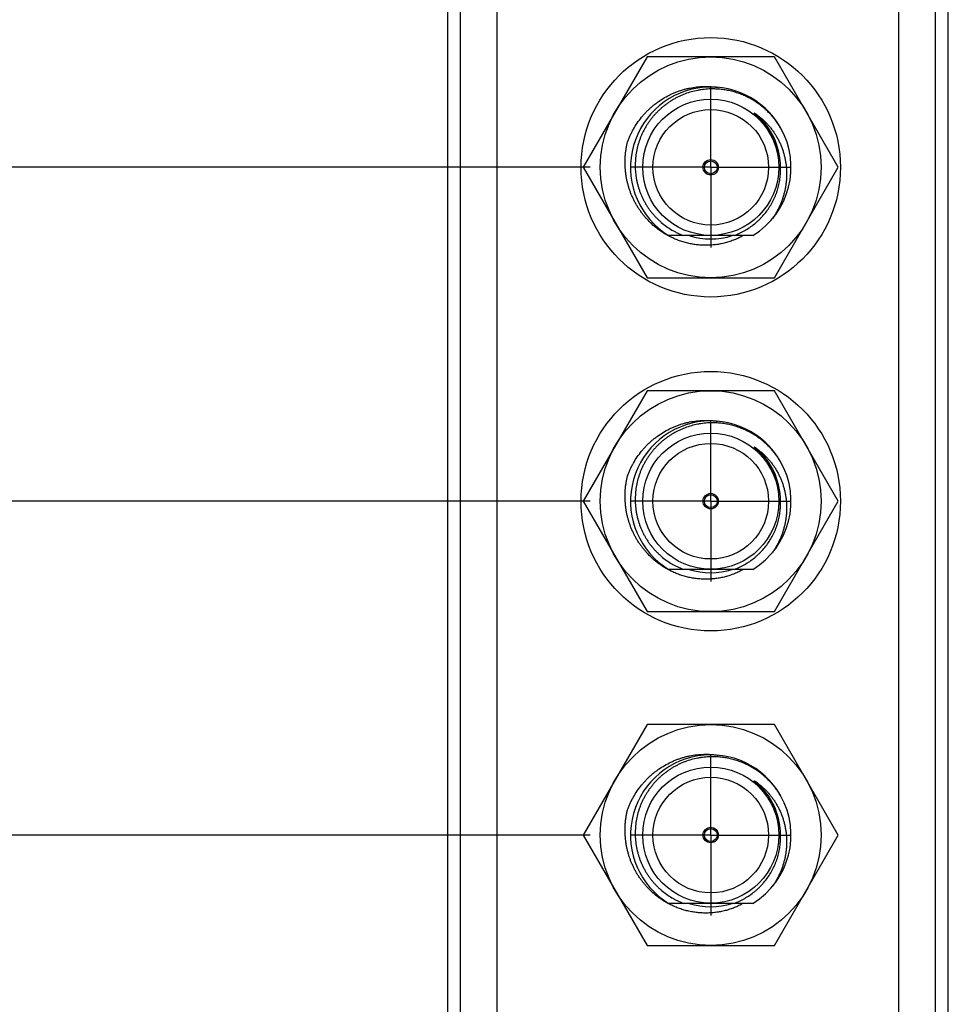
# Model space of a CAD drawing. Header units: inches. Extents: x 0 to 22, y 0 to 17.
# Tile 5 of 66: x 2.9 to 4.4, y 8.4 to 9.9. Entities that reach past the tile are written whole.
import ezdxf

# ---------------------------------------------------------------- set-up
doc = ezdxf.new("R2010")
doc.units = ezdxf.units.IN
doc.header["$LTSCALE"] = 1.21
doc.header["$MEASUREMENT"] = 0
doc.linetypes.add('CENTER', pattern=[0.6, 0.375, -0.075, 0.075, -0.075])
doc.layers.get('0').update_dxf_attribs({"linetype": 'CONTINUOUS'})
doc.layers.add('02___PRT_ALL_AXES', color=7, linetype='CONTINUOUS')
doc.layers.add('DIMENSIONS', color=7, linetype='CONTINUOUS')
doc.styles.get("Standard").update_dxf_attribs({"font": 'txt', "width": 0.8})
doc.dimstyles.new('DIMSTYLE_2', dxfattribs={"dimtxt": 0.125, "dimasz": 0.18, "dimexe": 0.18, "dimexo": 0.0625, "dimgap": 0.09, "dimtad": 0, "dimtih": 1, "dimtoh": 1, "dimdec": 3, "dimzin": 4, "dimdsep": 46, "dimtxsty": 'STANDARD', "dimblk": '_FILLED', "dimblk1": '_FILLED', "dimblk2": '_FILLED', "dimcen": 0.09, "dimadec": 0, "dimazin": 0, "dimtp": 0.01, "dimtm": 0.01, "dimtfac": 1, "dimtdec": 3, "dimtofl": 0, "dimtmove": 0, "dimatfit": 3, "dimldrblk": '_FILLED', "dimfxl": 1, "dimtolj": 1, "dimtzin": 4, "dimarcsym": 0})

# ---------------------------------------------------------------- blocks, each defined once
blk = doc.blocks.new('*D8')
at = {"layer": 'DIMENSIONS', "color": 2, "linetype": 'CONTINUOUS'}
blk.add_line((3.8377, 8.6465), (2.9278, 8.6465), dxfattribs=at)
at = {"layer": 'DIMENSIONS', "color": 2, "linetype": 'CONTINUOUS', "insert": (2.8653, 8.709), "char_height": 0.125, "width": 1.325, "attachment_point": 3, "line_spacing_factor": 0.9}
blk.add_mtext('2.580{\\Ftxt.shx;\\W1.000000;\\H0.125000; }[65.53]', dxfattribs=at)
blk = doc.blocks.new('_FILLED')
at = {"color": 0, "linetype": 'BYBLOCK'}
blk.add_solid([(0, 0), (-1, 0.1736), (-1, -0.1736)], dxfattribs=at)
blk = doc.blocks.new('*D9')
at = {"layer": 'DIMENSIONS', "color": 2, "linetype": 'CONTINUOUS'}
blk.add_line((3.8377, 9.1665), (2.9278, 9.1665), dxfattribs=at)
at = {"layer": 'DIMENSIONS', "color": 2, "linetype": 'CONTINUOUS', "insert": (2.8653, 9.229), "char_height": 0.125, "width": 1.325, "attachment_point": 3, "line_spacing_factor": 0.9}
blk.add_mtext('3.100{\\Ftxt.shx;\\W1.000000;\\H0.125000; }[78.74]', dxfattribs=at)
blk = doc.blocks.new('*D10')
at = {"layer": 'DIMENSIONS', "color": 2, "linetype": 'CONTINUOUS'}
blk.add_line((3.8377, 9.6865), (2.9278, 9.6865), dxfattribs=at)
at = {"layer": 'DIMENSIONS', "color": 2, "linetype": 'CONTINUOUS', "insert": (2.8653, 9.749), "char_height": 0.125, "width": 1.325, "attachment_point": 3, "line_spacing_factor": 0.9}
blk.add_mtext('3.620{\\Ftxt.shx;\\W1.000000;\\H0.125000; }[91.95]', dxfattribs=at)
blk = doc.blocks.new('*D11')
at = {"layer": 'DIMENSIONS', "color": 2, "linetype": 'CONTINUOUS'}
blk.add_line((3.8377, 10.2065), (2.9278, 10.2065), dxfattribs=at)
at = {"layer": 'DIMENSIONS', "color": 2, "linetype": 'CONTINUOUS', "insert": (2.8653, 10.269), "char_height": 0.125, "width": 1.425, "attachment_point": 3, "line_spacing_factor": 0.9}
blk.add_mtext('4.140{\\Ftxt.shx;\\W1.000000;\\H0.125000; }[105.16]', dxfattribs=at)

msp = doc.modelspace()

# ---------------------------------------------------------------- linework, layer by layer
at = {"color": 7, "linetype": 'CONTINUOUS'}
for p, q in [((3.6153, 10.8832), (3.6153, 6.0717)), ((3.6923, 10.8863), (3.6923, 6.0686)), ((4.3183, 6.0686), (4.3183, 10.8863)), ((4.3953, 6.0717), (4.3953, 10.8832)), ((3.926, 9.8585), (3.8267, 9.6865)), ((4.1246, 9.8585), (3.926, 9.8585)), ((4.2239, 9.6865), (4.1246, 9.8585)), ((3.8267, 9.6865), (3.926, 9.5145)), ((4.1246, 9.5145), (4.2239, 9.6865)), ((4.091, 9.5801), (3.9595, 9.5801)), ((3.926, 9.5145), (4.1246, 9.5145)), ((3.926, 9.3385), (3.8267, 9.1665)), ((4.1246, 9.3385), (3.926, 9.3385)), ((4.2239, 9.1665), (4.1246, 9.3385)), ((3.8267, 9.1665), (3.926, 8.9945)), ((4.1246, 8.9945), (4.2239, 9.1665)), ((4.091, 9.0601), (3.9595, 9.0601)), ((3.926, 8.9945), (4.1246, 8.9945)), ((3.926, 8.8185), (3.8267, 8.6465)), ((4.1246, 8.8185), (3.926, 8.8185)), ((4.2239, 8.6465), (4.1246, 8.8185)), ((3.8267, 8.6465), (3.926, 8.4745)), ((4.1246, 8.4745), (4.2239, 8.6465)), ((4.091, 8.5401), (3.9595, 8.5401)), ((3.926, 8.4745), (4.1246, 8.4745))]:
    msp.add_line(p, q, dxfattribs=at)
at = {"color": 9, "linetype": 'CONTINUOUS'}
for p, q in [((3.6351, 10.8832), (3.6351, 6.0717)), ((4.3754, 6.0717), (4.3754, 10.8832))]:
    msp.add_line(p, q, dxfattribs=at)
at = {"color": 7, "linetype": 'CONTINUOUS'}
for centre, radius in [((4.0253, 9.6865), 0.202), ((4.0253, 9.6865), 0.172), ((4.0253, 9.6865), 0.106), ((4.0253, 9.6865), 0.09), ((4.0253, 9.6865), 0.012), ((4.0253, 9.6865), 0.01), ((4.0253, 9.1665), 0.202), ((4.0253, 9.1665), 0.172), ((4.0253, 9.1665), 0.106), ((4.0253, 9.1665), 0.09), ((4.0253, 9.1665), 0.012), ((4.0253, 9.1665), 0.01), ((4.0253, 8.6465), 0.172), ((4.0253, 8.6465), 0.106), ((4.0253, 8.6465), 0.09), ((4.0253, 8.6465), 0.012), ((4.0253, 8.6465), 0.01)]:
    msp.add_circle(centre, radius, dxfattribs=at)
for centre, radius, start, end in [((4.0253, 9.6865), 0.125, 29.7342, 238.277), ((4.0253, 9.6865), 0.125, 301.723, 29.4671), ((4.0253, 9.6865), 0.1115, 252.4753, 287.5247), ((4.0253, 9.1665), 0.125, 29.7342, 238.277), ((4.0253, 9.1665), 0.125, 301.723, 29.4671), ((4.0253, 9.1665), 0.1115, 252.4753, 287.5247), ((4.0253, 8.6465), 0.125, 29.7342, 238.277), ((4.0253, 8.6465), 0.125, 301.723, 29.4671), ((4.0253, 8.6465), 0.1115, 252.4753, 287.5247)]:
    msp.add_arc(centre, radius, start, end, dxfattribs=at)
at = {"color": 9, "linetype": 'CONTINUOUS'}
for centre in [(4.0253, 9.6865), (4.0253, 9.1665), (4.0253, 8.6465)]:
    msp.add_arc(centre, 0.1086, 5.2469, 50.038, dxfattribs=at)
at = {"color": 7, "linetype": 'CONTINUOUS'}
for points, knots in [([(3.8956, 9.7257), (3.8962, 9.7275), (3.8976, 9.7309), (3.8998, 9.736), (3.9023, 9.7411), (3.9058, 9.7476), (3.9107, 9.7555), (3.9163, 9.763), (3.9211, 9.7686), (3.9249, 9.7727), (3.9289, 9.7767), (3.933, 9.7804), (3.9373, 9.784), (3.9432, 9.7885), (3.9509, 9.7937), (3.9591, 9.7982), (3.9658, 9.8014), (3.9709, 9.8036), (3.9762, 9.8055), (3.9815, 9.8072), (3.9869, 9.8087), (3.9941, 9.8103), (4.0033, 9.8118), (4.0126, 9.8124), (4.0201, 9.8124), (4.0256, 9.8122), (4.0312, 9.8117), (4.0349, 9.8112), (4.0367, 9.8109)], [0, 0, 0, 0, 0.031253, 0.062506, 0.093758, 0.125011, 0.187503, 0.249995, 0.281248, 0.312501, 0.343753, 0.375006, 0.406259, 0.437512, 0.500003, 0.562494, 0.593746, 0.624999, 0.656252, 0.687504, 0.718757, 0.75001, 0.8125, 0.87499, 0.906242, 0.937495, 0.968747, 1, 1, 1, 1]), ([(4.0253, 9.8085), (4.0236, 9.8085), (4.0202, 9.8083), (4.0151, 9.8079), (4.01, 9.8072), (4.0033, 9.8061), (3.995, 9.8041), (3.9869, 9.8015), (3.9806, 9.7989), (3.9759, 9.7968), (3.9713, 9.7945), (3.9669, 9.7921), (3.9625, 9.7894), (3.9583, 9.7865), (3.9542, 9.7835), (3.9502, 9.7803), (3.9463, 9.7769), (3.9426, 9.7734), (3.9391, 9.7697), (3.9357, 9.7659), (3.9325, 9.7619), (3.9295, 9.7578), (3.9266, 9.7536), (3.9239, 9.7493), (3.9214, 9.7448), (3.9191, 9.7402), (3.917, 9.7356), (3.9151, 9.7308), (3.9134, 9.726), (3.9114, 9.7195), (3.9095, 9.7112), (3.9083, 9.7028), (3.9078, 9.696), (3.9076, 9.6909), (3.9076, 9.6858), (3.9079, 9.6806), (3.9084, 9.6756), (3.9091, 9.6705), (3.91, 9.6655), (3.9111, 9.6605), (3.9125, 9.6556), (3.9141, 9.6507), (3.9159, 9.6459), (3.9179, 9.6412), (3.9201, 9.6366), (3.9225, 9.6321), (3.925, 9.6277), (3.9278, 9.6234), (3.9308, 9.6193), (3.934, 9.6152), (3.9373, 9.6113), (3.9408, 9.6076), (3.9444, 9.6041), (3.9495, 9.5995), (3.9562, 9.5943), (3.9634, 9.5896), (3.9693, 9.5863), (3.9739, 9.5841), (3.9786, 9.582), (3.9818, 9.5807), (3.9834, 9.5801)], [0, 0, 0, 0, 0.015626, 0.031252, 0.046878, 0.062504, 0.093749, 0.124994, 0.14062, 0.156246, 0.171872, 0.187498, 0.203124, 0.218749, 0.234375, 0.250001, 0.265627, 0.281253, 0.296879, 0.312505, 0.32813, 0.343756, 0.359382, 0.375008, 0.390634, 0.406259, 0.421885, 0.437511, 0.453136, 0.468762, 0.500006, 0.53125, 0.546876, 0.562502, 0.578127, 0.593753, 0.609379, 0.625004, 0.64063, 0.656255, 0.671881, 0.687507, 0.703132, 0.718758, 0.734383, 0.750009, 0.765634, 0.78126, 0.796885, 0.812511, 0.828136, 0.843762, 0.859387, 0.875012, 0.906256, 0.937499, 0.953124, 0.968749, 0.984375, 1, 1, 1, 1]), ([(4.1341, 9.748), (4.1327, 9.7503), (4.1305, 9.7537), (4.1274, 9.7582), (4.1241, 9.7625), (4.1197, 9.7677), (4.115, 9.7726), (4.111, 9.7763), (4.1069, 9.7799), (4.1016, 9.7842), (4.0949, 9.7888), (4.0879, 9.793), (4.0807, 9.7968), (4.0732, 9.8), (4.0668, 9.8023), (4.0616, 9.8039), (4.0563, 9.8053), (4.0496, 9.8067), (4.0429, 9.8077), (4.0375, 9.8082), (4.0321, 9.8085), (4.028, 9.8086), (4.0253, 9.8085)], [0, 0, 0, 0, 0.062499, 0.093752, 0.125005, 0.187503, 0.250002, 0.281255, 0.312508, 0.375006, 0.437504, 0.500002, 0.5625, 0.624998, 0.687496, 0.718749, 0.750002, 0.812499, 0.874997, 0.90625, 0.937503, 1, 1, 1, 1]), ([(4.107, 9.7564), (4.1067, 9.7568), (4.1061, 9.7575), (4.1052, 9.7585), (4.1042, 9.7596), (4.1033, 9.7606), (4.1023, 9.7616), (4.1013, 9.7626), (4.1005, 9.7635), (4.0998, 9.7641), (4.0993, 9.7646), (4.0988, 9.7651), (4.0983, 9.7656), (4.0978, 9.7661), (4.0973, 9.7666), (4.0968, 9.767), (4.0964, 9.7674), (4.096, 9.7678), (4.0958, 9.768), (4.0955, 9.7682), (4.0953, 9.7685), (4.095, 9.7687), (4.0948, 9.769), (4.0945, 9.7692), (4.0943, 9.7694), (4.0941, 9.7696), (4.094, 9.7697), (4.0939, 9.7698), (4.0937, 9.7699), (4.0936, 9.77), (4.0936, 9.7701), (4.0935, 9.7702), (4.0934, 9.7702), (4.0934, 9.7703), (4.0933, 9.7704), (4.0933, 9.7704), (4.0932, 9.7705), (4.0932, 9.7705), (4.0932, 9.7706), (4.0931, 9.7706), (4.0931, 9.7706), (4.0931, 9.7707), (4.0931, 9.7707), (4.0931, 9.7707), (4.093, 9.7707), (4.093, 9.7707), (4.093, 9.7708), (4.093, 9.7708), (4.093, 9.7708), (4.093, 9.7708), (4.093, 9.7708), (4.093, 9.7708), (4.0931, 9.7708), (4.0931, 9.7708), (4.0931, 9.7708), (4.0931, 9.7708), (4.0931, 9.7708), (4.0932, 9.7708), (4.0932, 9.7708), (4.0932, 9.7708), (4.0933, 9.7708), (4.0933, 9.7707), (4.0934, 9.7707), (4.0934, 9.7707), (4.0935, 9.7707), (4.0935, 9.7706), (4.0936, 9.7706), (4.0937, 9.7705), (4.0938, 9.7705), (4.0939, 9.7704), (4.094, 9.7704), (4.0941, 9.7703), (4.0943, 9.7702), (4.0944, 9.7701), (4.0946, 9.77), (4.0948, 9.7699), (4.0949, 9.7698), (4.095, 9.7697)], [0, 0, 0, 0, 0.062754, 0.125508, 0.188261, 0.251014, 0.313766, 0.376517, 0.439266, 0.470639, 0.502012, 0.533384, 0.564755, 0.596124, 0.627491, 0.658855, 0.690216, 0.705894, 0.721572, 0.737247, 0.75292, 0.76859, 0.784257, 0.799919, 0.815574, 0.823398, 0.831219, 0.839036, 0.846849, 0.854654, 0.858553, 0.86245, 0.866343, 0.870231, 0.874112, 0.877986, 0.881847, 0.883771, 0.885688, 0.887597, 0.889495, 0.891374, 0.892303, 0.893223, 0.894129, 0.895015, 0.89587, 0.896678, 0.897059, 0.897424, 0.897775, 0.898123, 0.898484, 0.898861, 0.899655, 0.900497, 0.901371, 0.903172, 0.905017, 0.906887, 0.908774, 0.910671, 0.912577, 0.91449, 0.918328, 0.92218, 0.926042, 0.929911, 0.933785, 0.937664, 0.945433, 0.953211, 0.960998, 0.96879, 0.976587, 0.984388, 1, 1, 1, 1]), ([(4.095, 9.7697), (4.0966, 9.7686), (4.0997, 9.7664), (4.1042, 9.7627), (4.1084, 9.7589), (4.1125, 9.7548), (4.1163, 9.7505), (4.12, 9.7461), (4.1234, 9.7414), (4.1265, 9.7366), (4.1294, 9.7316), (4.132, 9.7265), (4.1344, 9.7213), (4.1365, 9.7159), (4.1383, 9.7105), (4.1399, 9.7049), (4.1412, 9.6993), (4.1422, 9.6937), (4.1429, 9.6879), (4.1433, 9.6822), (4.1435, 9.6765), (4.1434, 9.6707), (4.143, 9.665), (4.1423, 9.6592), (4.1414, 9.6536), (4.1401, 9.6479), (4.1386, 9.6424), (4.1369, 9.6369), (4.1349, 9.6315), (4.1326, 9.6262), (4.1301, 9.621), (4.1274, 9.616), (4.1244, 9.611), (4.1223, 9.6079), (4.1212, 9.6063)], [0, 0, 0, 0, 0.031231, 0.062464, 0.093698, 0.124934, 0.156171, 0.187409, 0.218649, 0.24989, 0.281132, 0.312375, 0.34362, 0.374865, 0.406112, 0.43736, 0.468609, 0.49986, 0.531111, 0.562363, 0.593617, 0.624871, 0.656127, 0.687383, 0.718641, 0.749899, 0.781159, 0.812419, 0.84368, 0.874943, 0.906206, 0.93747, 0.968734, 1, 1, 1, 1]), ([(4.1334, 9.6962), (4.1331, 9.6989), (4.1323, 9.7044), (4.1307, 9.7112), (4.1291, 9.7166), (4.1278, 9.7205), (4.1264, 9.7244), (4.1242, 9.7296), (4.1212, 9.7358), (4.1177, 9.7418), (4.1147, 9.7465), (4.1122, 9.7499), (4.1097, 9.7532), (4.1079, 9.7554), (4.107, 9.7564)], [0, 0, 0, 0, 0.124972, 0.24995, 0.312452, 0.374956, 0.437462, 0.499968, 0.624963, 0.74996, 0.812469, 0.874979, 0.937489, 1, 1, 1, 1]), ([(3.9593, 9.5798), (3.9578, 9.5806), (3.9546, 9.5824), (3.9501, 9.5852), (3.9457, 9.5882), (3.94, 9.5925), (3.9332, 9.5983), (3.9269, 9.6046), (3.9222, 9.61), (3.9188, 9.6142), (3.9156, 9.6185), (3.9126, 9.6229), (3.9098, 9.6275), (3.9072, 9.6321), (3.9048, 9.6369), (3.9026, 9.6418), (3.9005, 9.6468), (3.8987, 9.6518), (3.8971, 9.6569), (3.8957, 9.6621), (3.8945, 9.6673), (3.8935, 9.6726), (3.8928, 9.6779), (3.892, 9.685), (3.8917, 9.6939), (3.892, 9.7028), (3.8927, 9.7099), (3.8935, 9.7152), (3.8944, 9.7205), (3.8952, 9.724), (3.8956, 9.7257)], [0, 0, 0, 0, 0.031252, 0.062503, 0.093755, 0.125006, 0.187495, 0.249985, 0.281236, 0.312488, 0.34374, 0.374991, 0.406243, 0.437494, 0.468746, 0.499998, 0.531249, 0.562501, 0.593753, 0.625004, 0.656256, 0.687508, 0.71876, 0.750011, 0.812502, 0.874993, 0.906245, 0.937496, 0.968748, 1, 1, 1, 1]), ([(4.0615, 9.5801), (4.0629, 9.5807), (4.0658, 9.5818), (4.07, 9.5837), (4.0741, 9.5857), (4.0795, 9.5886), (4.086, 9.5927), (4.0922, 9.5973), (4.0968, 9.6012), (4.1002, 9.6043), (4.1035, 9.6076), (4.1076, 9.6121), (4.1125, 9.6181), (4.1176, 9.6257), (4.1222, 9.6337), (4.1254, 9.6406), (4.1276, 9.6464), (4.1291, 9.6507), (4.1304, 9.6551), (4.1319, 9.6611), (4.1332, 9.6686), (4.134, 9.6763), (4.1342, 9.6824), (4.1341, 9.687), (4.1339, 9.6916), (4.1336, 9.6947), (4.1334, 9.6962)], [0, 0, 0, 0, 0.031254, 0.062508, 0.093761, 0.125015, 0.187509, 0.250003, 0.281256, 0.31251, 0.343764, 0.375017, 0.437511, 0.500004, 0.562497, 0.62499, 0.656243, 0.687497, 0.71875, 0.750003, 0.812495, 0.874988, 0.906241, 0.937494, 0.968747, 1, 1, 1, 1]), ([(4.076, 9.5801), (4.0737, 9.5789), (4.0704, 9.5772), (4.0658, 9.575), (4.0611, 9.5731), (4.0551, 9.5709), (4.049, 9.5691), (4.0441, 9.5679), (4.0391, 9.5669), (4.0329, 9.5659), (4.0253, 9.5652), (4.0177, 9.565), (4.0101, 9.5652), (4.0025, 9.5659), (3.9963, 9.5669), (3.9913, 9.5679), (3.9864, 9.5691), (3.9803, 9.5708), (3.9743, 9.5729), (3.9696, 9.5748), (3.965, 9.5769), (3.9616, 9.5786), (3.9593, 9.5798)], [0, 0, 0, 0, 0.062498, 0.09375, 0.125003, 0.187501, 0.249999, 0.281252, 0.312504, 0.375002, 0.4375, 0.499998, 0.562496, 0.624995, 0.687493, 0.718746, 0.749999, 0.812497, 0.874996, 0.906248, 0.937501, 1, 1, 1, 1]), ([(3.8956, 9.2057), (3.8962, 9.2075), (3.8976, 9.2109), (3.8998, 9.216), (3.9023, 9.2211), (3.9058, 9.2276), (3.9107, 9.2355), (3.9163, 9.243), (3.9211, 9.2486), (3.9249, 9.2527), (3.9289, 9.2567), (3.933, 9.2604), (3.9373, 9.264), (3.9432, 9.2685), (3.9509, 9.2737), (3.9591, 9.2782), (3.9658, 9.2814), (3.9709, 9.2836), (3.9762, 9.2855), (3.9815, 9.2872), (3.9869, 9.2887), (3.9941, 9.2903), (4.0033, 9.2918), (4.0126, 9.2924), (4.0201, 9.2924), (4.0256, 9.2922), (4.0312, 9.2917), (4.0349, 9.2912), (4.0367, 9.2909)], [0, 0, 0, 0, 0.031253, 0.062506, 0.093758, 0.125011, 0.187503, 0.249995, 0.281248, 0.312501, 0.343753, 0.375006, 0.406259, 0.437512, 0.500003, 0.562494, 0.593746, 0.624999, 0.656252, 0.687504, 0.718757, 0.75001, 0.8125, 0.87499, 0.906242, 0.937495, 0.968747, 1, 1, 1, 1]), ([(4.0253, 9.2885), (4.0236, 9.2885), (4.0202, 9.2883), (4.0151, 9.2879), (4.01, 9.2872), (4.0033, 9.2861), (3.995, 9.2841), (3.9869, 9.2815), (3.9806, 9.2789), (3.9759, 9.2768), (3.9713, 9.2745), (3.9669, 9.2721), (3.9625, 9.2694), (3.9583, 9.2665), (3.9542, 9.2635), (3.9502, 9.2603), (3.9463, 9.2569), (3.9426, 9.2534), (3.9391, 9.2497), (3.9357, 9.2459), (3.9325, 9.2419), (3.9295, 9.2378), (3.9266, 9.2336), (3.9239, 9.2293), (3.9214, 9.2248), (3.9191, 9.2202), (3.917, 9.2156), (3.9151, 9.2108), (3.9134, 9.206), (3.9114, 9.1995), (3.9095, 9.1912), (3.9083, 9.1828), (3.9078, 9.176), (3.9076, 9.1709), (3.9076, 9.1658), (3.9079, 9.1606), (3.9084, 9.1556), (3.9091, 9.1505), (3.91, 9.1455), (3.9111, 9.1405), (3.9125, 9.1356), (3.9141, 9.1307), (3.9159, 9.1259), (3.9179, 9.1212), (3.9201, 9.1166), (3.9225, 9.1121), (3.925, 9.1077), (3.9278, 9.1034), (3.9308, 9.0993), (3.934, 9.0952), (3.9373, 9.0913), (3.9408, 9.0876), (3.9444, 9.0841), (3.9495, 9.0795), (3.9562, 9.0743), (3.9634, 9.0696), (3.9693, 9.0663), (3.9739, 9.0641), (3.9786, 9.062), (3.9818, 9.0607), (3.9834, 9.0601)], [0, 0, 0, 0, 0.015626, 0.031252, 0.046878, 0.062504, 0.093749, 0.124994, 0.14062, 0.156246, 0.171872, 0.187498, 0.203124, 0.218749, 0.234375, 0.250001, 0.265627, 0.281253, 0.296879, 0.312505, 0.32813, 0.343756, 0.359382, 0.375008, 0.390634, 0.406259, 0.421885, 0.437511, 0.453136, 0.468762, 0.500006, 0.53125, 0.546876, 0.562502, 0.578127, 0.593753, 0.609379, 0.625004, 0.64063, 0.656255, 0.671881, 0.687507, 0.703132, 0.718758, 0.734383, 0.750009, 0.765634, 0.78126, 0.796885, 0.812511, 0.828136, 0.843762, 0.859387, 0.875012, 0.906256, 0.937499, 0.953124, 0.968749, 0.984375, 1, 1, 1, 1]), ([(4.1341, 9.228), (4.1327, 9.2303), (4.1305, 9.2337), (4.1274, 9.2382), (4.1241, 9.2425), (4.1197, 9.2477), (4.115, 9.2526), (4.111, 9.2563), (4.1069, 9.2599), (4.1016, 9.2642), (4.0949, 9.2688), (4.0879, 9.273), (4.0807, 9.2768), (4.0732, 9.28), (4.0668, 9.2823), (4.0616, 9.2839), (4.0563, 9.2853), (4.0496, 9.2867), (4.0429, 9.2877), (4.0375, 9.2882), (4.0321, 9.2885), (4.028, 9.2886), (4.0253, 9.2885)], [0, 0, 0, 0, 0.062499, 0.093752, 0.125005, 0.187503, 0.250002, 0.281255, 0.312508, 0.375006, 0.437504, 0.500002, 0.5625, 0.624998, 0.687496, 0.718749, 0.750002, 0.812499, 0.874997, 0.90625, 0.937503, 1, 1, 1, 1]), ([(4.107, 9.2364), (4.1067, 9.2368), (4.1061, 9.2375), (4.1052, 9.2385), (4.1042, 9.2396), (4.1033, 9.2406), (4.1023, 9.2416), (4.1013, 9.2426), (4.1005, 9.2435), (4.0998, 9.2441), (4.0993, 9.2446), (4.0988, 9.2451), (4.0983, 9.2456), (4.0978, 9.2461), (4.0973, 9.2466), (4.0968, 9.247), (4.0964, 9.2474), (4.096, 9.2478), (4.0958, 9.248), (4.0955, 9.2482), (4.0953, 9.2485), (4.095, 9.2487), (4.0948, 9.249), (4.0945, 9.2492), (4.0943, 9.2494), (4.0941, 9.2496), (4.094, 9.2497), (4.0939, 9.2498), (4.0937, 9.2499), (4.0936, 9.25), (4.0936, 9.2501), (4.0935, 9.2502), (4.0934, 9.2502), (4.0934, 9.2503), (4.0933, 9.2504), (4.0933, 9.2504), (4.0932, 9.2505), (4.0932, 9.2505), (4.0932, 9.2506), (4.0931, 9.2506), (4.0931, 9.2506), (4.0931, 9.2507), (4.0931, 9.2507), (4.0931, 9.2507), (4.093, 9.2507), (4.093, 9.2507), (4.093, 9.2508), (4.093, 9.2508), (4.093, 9.2508), (4.093, 9.2508), (4.093, 9.2508), (4.093, 9.2508), (4.0931, 9.2508), (4.0931, 9.2508), (4.0931, 9.2508), (4.0931, 9.2508), (4.0931, 9.2508), (4.0932, 9.2508), (4.0932, 9.2508), (4.0932, 9.2508), (4.0933, 9.2508), (4.0933, 9.2507), (4.0934, 9.2507), (4.0934, 9.2507), (4.0935, 9.2507), (4.0935, 9.2506), (4.0936, 9.2506), (4.0937, 9.2505), (4.0938, 9.2505), (4.0939, 9.2504), (4.094, 9.2504), (4.0941, 9.2503), (4.0943, 9.2502), (4.0944, 9.2501), (4.0946, 9.25), (4.0948, 9.2499), (4.0949, 9.2498), (4.095, 9.2497)], [0, 0, 0, 0, 0.062754, 0.125508, 0.188261, 0.251014, 0.313766, 0.376517, 0.439266, 0.470639, 0.502012, 0.533384, 0.564755, 0.596124, 0.627491, 0.658855, 0.690216, 0.705894, 0.721572, 0.737247, 0.75292, 0.76859, 0.784257, 0.799919, 0.815574, 0.823398, 0.831219, 0.839036, 0.846849, 0.854654, 0.858553, 0.86245, 0.866343, 0.870231, 0.874112, 0.877986, 0.881847, 0.883771, 0.885688, 0.887597, 0.889495, 0.891374, 0.892303, 0.893223, 0.894129, 0.895015, 0.89587, 0.896678, 0.897059, 0.897424, 0.897775, 0.898123, 0.898484, 0.898861, 0.899655, 0.900497, 0.901371, 0.903172, 0.905017, 0.906887, 0.908774, 0.910671, 0.912577, 0.91449, 0.918328, 0.92218, 0.926042, 0.929911, 0.933785, 0.937664, 0.945433, 0.953211, 0.960998, 0.96879, 0.976587, 0.984388, 1, 1, 1, 1]), ([(4.095, 9.2497), (4.0966, 9.2486), (4.0997, 9.2464), (4.1042, 9.2427), (4.1084, 9.2389), (4.1125, 9.2348), (4.1163, 9.2305), (4.12, 9.2261), (4.1234, 9.2214), (4.1265, 9.2166), (4.1294, 9.2116), (4.132, 9.2065), (4.1344, 9.2013), (4.1365, 9.1959), (4.1383, 9.1905), (4.1399, 9.1849), (4.1412, 9.1793), (4.1422, 9.1737), (4.1429, 9.1679), (4.1433, 9.1622), (4.1435, 9.1565), (4.1434, 9.1507), (4.143, 9.145), (4.1423, 9.1392), (4.1414, 9.1336), (4.1401, 9.1279), (4.1386, 9.1224), (4.1369, 9.1169), (4.1349, 9.1115), (4.1326, 9.1062), (4.1301, 9.101), (4.1274, 9.096), (4.1244, 9.091), (4.1223, 9.0879), (4.1212, 9.0863)], [0, 0, 0, 0, 0.031231, 0.062464, 0.093698, 0.124934, 0.156171, 0.187409, 0.218649, 0.24989, 0.281132, 0.312375, 0.34362, 0.374865, 0.406112, 0.43736, 0.468609, 0.49986, 0.531111, 0.562363, 0.593617, 0.624871, 0.656127, 0.687383, 0.718641, 0.749899, 0.781159, 0.812419, 0.84368, 0.874943, 0.906206, 0.93747, 0.968734, 1, 1, 1, 1]), ([(4.1334, 9.1762), (4.1331, 9.1789), (4.1323, 9.1844), (4.1307, 9.1912), (4.1291, 9.1966), (4.1278, 9.2005), (4.1264, 9.2044), (4.1242, 9.2096), (4.1212, 9.2158), (4.1177, 9.2218), (4.1147, 9.2265), (4.1122, 9.2299), (4.1097, 9.2332), (4.1079, 9.2354), (4.107, 9.2364)], [0, 0, 0, 0, 0.124972, 0.24995, 0.312452, 0.374956, 0.437462, 0.499968, 0.624963, 0.74996, 0.812469, 0.874979, 0.937489, 1, 1, 1, 1]), ([(3.9593, 9.0598), (3.9578, 9.0606), (3.9546, 9.0624), (3.9501, 9.0652), (3.9457, 9.0682), (3.94, 9.0725), (3.9332, 9.0783), (3.9269, 9.0846), (3.9222, 9.09), (3.9188, 9.0942), (3.9156, 9.0985), (3.9126, 9.1029), (3.9098, 9.1075), (3.9072, 9.1121), (3.9048, 9.1169), (3.9026, 9.1218), (3.9005, 9.1268), (3.8987, 9.1318), (3.8971, 9.1369), (3.8957, 9.1421), (3.8945, 9.1473), (3.8935, 9.1526), (3.8928, 9.1579), (3.892, 9.165), (3.8917, 9.1739), (3.892, 9.1828), (3.8927, 9.1899), (3.8935, 9.1952), (3.8944, 9.2005), (3.8952, 9.204), (3.8956, 9.2057)], [0, 0, 0, 0, 0.031252, 0.062503, 0.093755, 0.125006, 0.187495, 0.249985, 0.281236, 0.312488, 0.34374, 0.374991, 0.406243, 0.437494, 0.468746, 0.499998, 0.531249, 0.562501, 0.593753, 0.625004, 0.656256, 0.687508, 0.71876, 0.750011, 0.812502, 0.874993, 0.906245, 0.937496, 0.968748, 1, 1, 1, 1]), ([(4.0615, 9.0601), (4.0629, 9.0607), (4.0658, 9.0618), (4.07, 9.0637), (4.0741, 9.0657), (4.0795, 9.0686), (4.086, 9.0727), (4.0922, 9.0773), (4.0968, 9.0812), (4.1002, 9.0843), (4.1035, 9.0876), (4.1076, 9.0921), (4.1125, 9.0981), (4.1176, 9.1057), (4.1222, 9.1137), (4.1254, 9.1206), (4.1276, 9.1264), (4.1291, 9.1307), (4.1304, 9.1351), (4.1319, 9.1411), (4.1332, 9.1486), (4.134, 9.1563), (4.1342, 9.1624), (4.1341, 9.167), (4.1339, 9.1716), (4.1336, 9.1747), (4.1334, 9.1762)], [0, 0, 0, 0, 0.031254, 0.062508, 0.093761, 0.125015, 0.187509, 0.250003, 0.281256, 0.31251, 0.343764, 0.375017, 0.437511, 0.500004, 0.562497, 0.62499, 0.656243, 0.687497, 0.71875, 0.750003, 0.812495, 0.874988, 0.906241, 0.937494, 0.968747, 1, 1, 1, 1]), ([(4.076, 9.0601), (4.0737, 9.0589), (4.0704, 9.0572), (4.0658, 9.055), (4.0611, 9.0531), (4.0551, 9.0509), (4.049, 9.0491), (4.0441, 9.0479), (4.0391, 9.0469), (4.0329, 9.0459), (4.0253, 9.0452), (4.0177, 9.045), (4.0101, 9.0452), (4.0025, 9.0459), (3.9963, 9.0469), (3.9913, 9.0479), (3.9864, 9.0491), (3.9803, 9.0508), (3.9743, 9.0529), (3.9696, 9.0548), (3.965, 9.0569), (3.9616, 9.0586), (3.9593, 9.0598)], [0, 0, 0, 0, 0.062498, 0.09375, 0.125003, 0.187501, 0.249999, 0.281252, 0.312504, 0.375002, 0.4375, 0.499998, 0.562496, 0.624995, 0.687493, 0.718746, 0.749999, 0.812497, 0.874996, 0.906248, 0.937501, 1, 1, 1, 1]), ([(3.8956, 8.6857), (3.8962, 8.6875), (3.8976, 8.6909), (3.8998, 8.696), (3.9023, 8.7011), (3.9058, 8.7076), (3.9107, 8.7155), (3.9163, 8.723), (3.9211, 8.7286), (3.9249, 8.7327), (3.9289, 8.7367), (3.933, 8.7404), (3.9373, 8.744), (3.9432, 8.7485), (3.9509, 8.7537), (3.9591, 8.7582), (3.9658, 8.7614), (3.9709, 8.7636), (3.9762, 8.7655), (3.9815, 8.7672), (3.9869, 8.7687), (3.9941, 8.7703), (4.0033, 8.7718), (4.0126, 8.7724), (4.0201, 8.7724), (4.0256, 8.7722), (4.0312, 8.7717), (4.0349, 8.7712), (4.0367, 8.7709)], [0, 0, 0, 0, 0.031253, 0.062506, 0.093758, 0.125011, 0.187503, 0.249995, 0.281248, 0.312501, 0.343753, 0.375006, 0.406259, 0.437512, 0.500003, 0.562494, 0.593746, 0.624999, 0.656252, 0.687504, 0.718757, 0.75001, 0.8125, 0.87499, 0.906242, 0.937495, 0.968747, 1, 1, 1, 1]), ([(4.0253, 8.7685), (4.0236, 8.7685), (4.0202, 8.7683), (4.0151, 8.7679), (4.01, 8.7672), (4.0033, 8.7661), (3.995, 8.7641), (3.9869, 8.7615), (3.9806, 8.7589), (3.9759, 8.7568), (3.9713, 8.7545), (3.9669, 8.7521), (3.9625, 8.7494), (3.9583, 8.7465), (3.9542, 8.7435), (3.9502, 8.7403), (3.9463, 8.7369), (3.9426, 8.7334), (3.9391, 8.7297), (3.9357, 8.7259), (3.9325, 8.7219), (3.9295, 8.7178), (3.9266, 8.7136), (3.9239, 8.7093), (3.9214, 8.7048), (3.9191, 8.7002), (3.917, 8.6956), (3.9151, 8.6908), (3.9134, 8.686), (3.9114, 8.6795), (3.9095, 8.6712), (3.9083, 8.6628), (3.9078, 8.656), (3.9076, 8.6509), (3.9076, 8.6458), (3.9079, 8.6406), (3.9084, 8.6356), (3.9091, 8.6305), (3.91, 8.6255), (3.9111, 8.6205), (3.9125, 8.6156), (3.9141, 8.6107), (3.9159, 8.6059), (3.9179, 8.6012), (3.9201, 8.5966), (3.9225, 8.5921), (3.925, 8.5877), (3.9278, 8.5834), (3.9308, 8.5793), (3.934, 8.5752), (3.9373, 8.5713), (3.9408, 8.5676), (3.9444, 8.5641), (3.9495, 8.5595), (3.9562, 8.5543), (3.9634, 8.5496), (3.9693, 8.5463), (3.9739, 8.5441), (3.9786, 8.542), (3.9818, 8.5407), (3.9834, 8.5401)], [0, 0, 0, 0, 0.015626, 0.031252, 0.046878, 0.062504, 0.093749, 0.124994, 0.14062, 0.156246, 0.171872, 0.187498, 0.203124, 0.218749, 0.234375, 0.250001, 0.265627, 0.281253, 0.296879, 0.312505, 0.32813, 0.343756, 0.359382, 0.375008, 0.390634, 0.406259, 0.421885, 0.437511, 0.453136, 0.468762, 0.500006, 0.53125, 0.546876, 0.562502, 0.578127, 0.593753, 0.609379, 0.625004, 0.64063, 0.656255, 0.671881, 0.687507, 0.703132, 0.718758, 0.734383, 0.750009, 0.765634, 0.78126, 0.796885, 0.812511, 0.828136, 0.843762, 0.859387, 0.875012, 0.906256, 0.937499, 0.953124, 0.968749, 0.984375, 1, 1, 1, 1]), ([(4.1341, 8.708), (4.1327, 8.7103), (4.1305, 8.7137), (4.1274, 8.7182), (4.1241, 8.7225), (4.1197, 8.7277), (4.115, 8.7326), (4.111, 8.7363), (4.1069, 8.7399), (4.1016, 8.7442), (4.0949, 8.7488), (4.0879, 8.753), (4.0807, 8.7568), (4.0732, 8.76), (4.0668, 8.7623), (4.0616, 8.7639), (4.0563, 8.7653), (4.0496, 8.7667), (4.0429, 8.7677), (4.0375, 8.7682), (4.0321, 8.7685), (4.028, 8.7686), (4.0253, 8.7685)], [0, 0, 0, 0, 0.062499, 0.093752, 0.125005, 0.187503, 0.250002, 0.281255, 0.312508, 0.375006, 0.437504, 0.500002, 0.5625, 0.624998, 0.687496, 0.718749, 0.750002, 0.812499, 0.874997, 0.90625, 0.937503, 1, 1, 1, 1]), ([(4.107, 8.7164), (4.1067, 8.7168), (4.1061, 8.7175), (4.1052, 8.7185), (4.1042, 8.7196), (4.1033, 8.7206), (4.1023, 8.7216), (4.1013, 8.7226), (4.1005, 8.7235), (4.0998, 8.7241), (4.0993, 8.7246), (4.0988, 8.7251), (4.0983, 8.7256), (4.0978, 8.7261), (4.0973, 8.7266), (4.0968, 8.727), (4.0964, 8.7274), (4.096, 8.7278), (4.0958, 8.728), (4.0955, 8.7282), (4.0953, 8.7285), (4.095, 8.7287), (4.0948, 8.729), (4.0945, 8.7292), (4.0943, 8.7294), (4.0941, 8.7296), (4.094, 8.7297), (4.0939, 8.7298), (4.0937, 8.7299), (4.0936, 8.73), (4.0936, 8.7301), (4.0935, 8.7302), (4.0934, 8.7302), (4.0934, 8.7303), (4.0933, 8.7304), (4.0933, 8.7304), (4.0932, 8.7305), (4.0932, 8.7305), (4.0932, 8.7306), (4.0931, 8.7306), (4.0931, 8.7306), (4.0931, 8.7307), (4.0931, 8.7307), (4.0931, 8.7307), (4.093, 8.7307), (4.093, 8.7307), (4.093, 8.7308), (4.093, 8.7308), (4.093, 8.7308), (4.093, 8.7308), (4.093, 8.7308), (4.093, 8.7308), (4.0931, 8.7308), (4.0931, 8.7308), (4.0931, 8.7308), (4.0931, 8.7308), (4.0931, 8.7308), (4.0932, 8.7308), (4.0932, 8.7308), (4.0932, 8.7308), (4.0933, 8.7308), (4.0933, 8.7307), (4.0934, 8.7307), (4.0934, 8.7307), (4.0935, 8.7307), (4.0935, 8.7306), (4.0936, 8.7306), (4.0937, 8.7305), (4.0938, 8.7305), (4.0939, 8.7304), (4.094, 8.7304), (4.0941, 8.7303), (4.0943, 8.7302), (4.0944, 8.7301), (4.0946, 8.73), (4.0948, 8.7299), (4.0949, 8.7298), (4.095, 8.7297)], [0, 0, 0, 0, 0.062754, 0.125508, 0.188261, 0.251014, 0.313766, 0.376517, 0.439266, 0.470639, 0.502012, 0.533384, 0.564755, 0.596124, 0.627491, 0.658855, 0.690216, 0.705894, 0.721572, 0.737247, 0.75292, 0.76859, 0.784257, 0.799919, 0.815574, 0.823398, 0.831219, 0.839036, 0.846849, 0.854654, 0.858553, 0.86245, 0.866343, 0.870231, 0.874112, 0.877986, 0.881847, 0.883771, 0.885688, 0.887597, 0.889495, 0.891374, 0.892303, 0.893223, 0.894129, 0.895015, 0.89587, 0.896678, 0.897059, 0.897424, 0.897775, 0.898123, 0.898484, 0.898861, 0.899655, 0.900497, 0.901371, 0.903172, 0.905017, 0.906887, 0.908774, 0.910671, 0.912577, 0.91449, 0.918328, 0.92218, 0.926042, 0.929911, 0.933785, 0.937664, 0.945433, 0.953211, 0.960998, 0.96879, 0.976587, 0.984388, 1, 1, 1, 1]), ([(4.095, 8.7297), (4.0966, 8.7286), (4.0997, 8.7264), (4.1042, 8.7227), (4.1084, 8.7189), (4.1125, 8.7148), (4.1163, 8.7105), (4.12, 8.7061), (4.1234, 8.7014), (4.1265, 8.6966), (4.1294, 8.6916), (4.132, 8.6865), (4.1344, 8.6813), (4.1365, 8.6759), (4.1383, 8.6705), (4.1399, 8.6649), (4.1412, 8.6593), (4.1422, 8.6537), (4.1429, 8.6479), (4.1433, 8.6422), (4.1435, 8.6365), (4.1434, 8.6307), (4.143, 8.625), (4.1423, 8.6192), (4.1414, 8.6136), (4.1401, 8.6079), (4.1386, 8.6024), (4.1369, 8.5969), (4.1349, 8.5915), (4.1326, 8.5862), (4.1301, 8.581), (4.1274, 8.576), (4.1244, 8.571), (4.1223, 8.5679), (4.1212, 8.5663)], [0, 0, 0, 0, 0.031231, 0.062464, 0.093698, 0.124934, 0.156171, 0.187409, 0.218649, 0.24989, 0.281132, 0.312375, 0.34362, 0.374865, 0.406112, 0.43736, 0.468609, 0.49986, 0.531111, 0.562363, 0.593617, 0.624871, 0.656127, 0.687383, 0.718641, 0.749899, 0.781159, 0.812419, 0.84368, 0.874943, 0.906206, 0.93747, 0.968734, 1, 1, 1, 1]), ([(4.1334, 8.6562), (4.1331, 8.6589), (4.1323, 8.6644), (4.1307, 8.6712), (4.1291, 8.6766), (4.1278, 8.6805), (4.1264, 8.6844), (4.1242, 8.6896), (4.1212, 8.6958), (4.1177, 8.7018), (4.1147, 8.7065), (4.1122, 8.7099), (4.1097, 8.7132), (4.1079, 8.7154), (4.107, 8.7164)], [0, 0, 0, 0, 0.124972, 0.24995, 0.312452, 0.374956, 0.437462, 0.499968, 0.624963, 0.74996, 0.812469, 0.874979, 0.937489, 1, 1, 1, 1]), ([(3.9593, 8.5398), (3.9578, 8.5406), (3.9546, 8.5424), (3.9501, 8.5452), (3.9457, 8.5482), (3.94, 8.5525), (3.9332, 8.5583), (3.9269, 8.5646), (3.9222, 8.57), (3.9188, 8.5742), (3.9156, 8.5785), (3.9126, 8.5829), (3.9098, 8.5875), (3.9072, 8.5921), (3.9048, 8.5969), (3.9026, 8.6018), (3.9005, 8.6068), (3.8987, 8.6118), (3.8971, 8.6169), (3.8957, 8.6221), (3.8945, 8.6273), (3.8935, 8.6326), (3.8928, 8.6379), (3.892, 8.645), (3.8917, 8.6539), (3.892, 8.6628), (3.8927, 8.6699), (3.8935, 8.6752), (3.8944, 8.6805), (3.8952, 8.684), (3.8956, 8.6857)], [0, 0, 0, 0, 0.031252, 0.062503, 0.093755, 0.125006, 0.187495, 0.249985, 0.281236, 0.312488, 0.34374, 0.374991, 0.406243, 0.437494, 0.468746, 0.499998, 0.531249, 0.562501, 0.593753, 0.625004, 0.656256, 0.687508, 0.71876, 0.750011, 0.812502, 0.874993, 0.906245, 0.937496, 0.968748, 1, 1, 1, 1]), ([(4.0615, 8.5401), (4.0629, 8.5407), (4.0658, 8.5418), (4.07, 8.5437), (4.0741, 8.5457), (4.0795, 8.5486), (4.086, 8.5527), (4.0922, 8.5573), (4.0968, 8.5612), (4.1002, 8.5643), (4.1035, 8.5676), (4.1076, 8.5721), (4.1125, 8.5781), (4.1176, 8.5857), (4.1222, 8.5937), (4.1254, 8.6006), (4.1276, 8.6064), (4.1291, 8.6107), (4.1304, 8.6151), (4.1319, 8.6211), (4.1332, 8.6286), (4.134, 8.6363), (4.1342, 8.6424), (4.1341, 8.647), (4.1339, 8.6516), (4.1336, 8.6547), (4.1334, 8.6562)], [0, 0, 0, 0, 0.031254, 0.062508, 0.093761, 0.125015, 0.187509, 0.250003, 0.281256, 0.31251, 0.343764, 0.375017, 0.437511, 0.500004, 0.562497, 0.62499, 0.656243, 0.687497, 0.71875, 0.750003, 0.812495, 0.874988, 0.906241, 0.937494, 0.968747, 1, 1, 1, 1]), ([(4.076, 8.5401), (4.0737, 8.5389), (4.0704, 8.5372), (4.0658, 8.535), (4.0611, 8.5331), (4.0551, 8.5309), (4.049, 8.5291), (4.0441, 8.5279), (4.0391, 8.5269), (4.0329, 8.5259), (4.0253, 8.5252), (4.0177, 8.525), (4.0101, 8.5252), (4.0025, 8.5259), (3.9963, 8.5269), (3.9913, 8.5279), (3.9864, 8.5291), (3.9803, 8.5308), (3.9743, 8.5329), (3.9696, 8.5348), (3.965, 8.5369), (3.9616, 8.5386), (3.9593, 8.5398)], [0, 0, 0, 0, 0.062498, 0.09375, 0.125003, 0.187501, 0.249999, 0.281252, 0.312504, 0.375002, 0.4375, 0.499998, 0.562496, 0.624995, 0.687493, 0.718746, 0.749999, 0.812497, 0.874996, 0.906248, 0.937501, 1, 1, 1, 1])]:
    msp.add_open_spline(points, degree=3, knots=knots, dxfattribs=at)
at = {"layer": '02___PRT_ALL_AXES', "color": 7, "linetype": 'CENTER'}
for p, q in [((4.0253, 9.6865), (4.0253, 9.8115)), ((4.0253, 9.6865), (3.9002, 9.6865)), ((4.0253, 9.6865), (4.0253, 9.5614)), ((4.0253, 9.6865), (4.1503, 9.6865)), ((4.0253, 9.1665), (4.0253, 9.2915)), ((4.0253, 9.1665), (3.9002, 9.1665)), ((4.0253, 9.1665), (4.0253, 9.0414)), ((4.0253, 9.1665), (4.1503, 9.1665)), ((4.0253, 8.6465), (4.0253, 8.7715)), ((4.0253, 8.6465), (3.9002, 8.6465)), ((4.0253, 8.6465), (4.0253, 8.5214)), ((4.0253, 8.6465), (4.1503, 8.6465))]:
    msp.add_line(p, q, dxfattribs=at)

# ---------------------------------------------------------------- dimensions: what is measured, and where the dimension line sits
at = {"layer": 'DIMENSIONS', "color": 2, "linetype": 'CONTINUOUS'}
for feature_location, picture, middle in [((3.8377, 10.2065), '*D11', (1.8528, 10.2065)), ((3.8377, 9.6865), '*D10', (1.9028, 9.6865)), ((3.8377, 9.1665), '*D9', (1.9028, 9.1665)), ((3.8377, 8.6465), '*D8', (1.9028, 8.6465))]:
    dim = msp.add_ordinate_dim(feature_location=feature_location, offset=(-0.91, 0), dtype=0, origin=(3.9002, 6.0665), dimstyle='DIMSTYLE_2', dxfattribs=at)
    dim.commit()
    dim.dimension.update_dxf_attribs({"geometry": picture, "text_midpoint": middle})

doc.saveas('drawing.dxf')
